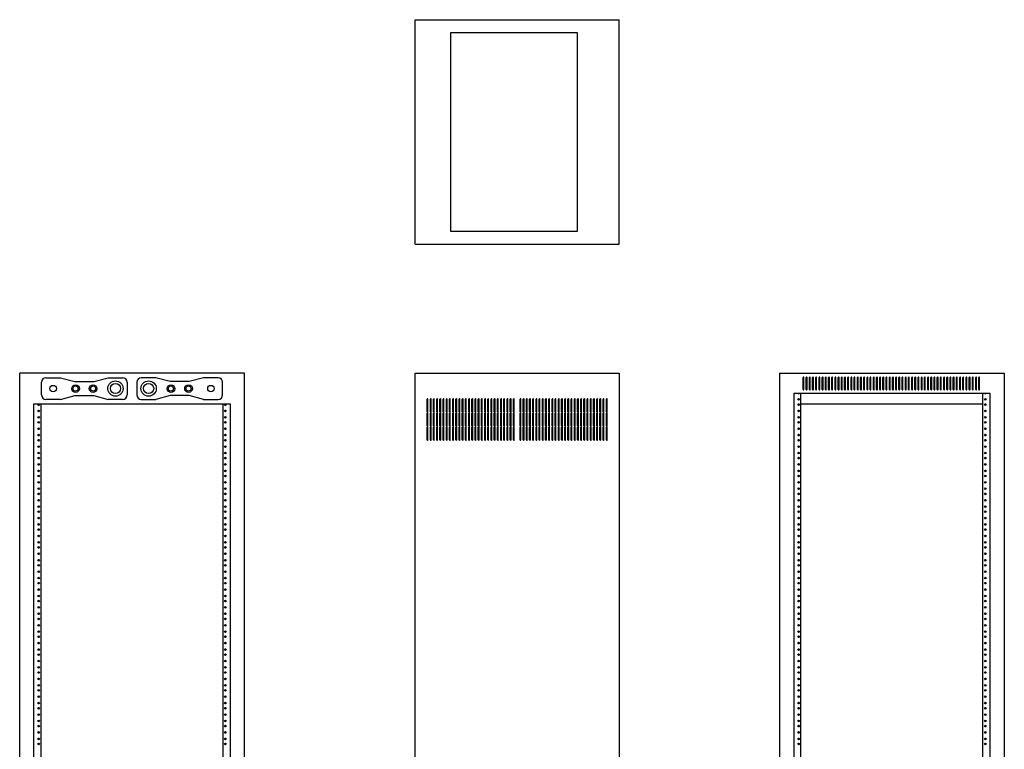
# Model space of a CAD drawing. Extents: x 17 to 113, y 23 to 166.
# Tile 2 of 2: x 17 to 113, y 94 to 166. Entities that reach past the tile are written whole.
import ezdxf

# ---------------------------------------------------------------- set-up
doc = ezdxf.new("R2010")
doc.units = 0
doc.header["$MEASUREMENT"] = 0
doc.layers.get('0').update_dxf_attribs({"linetype": 'CONTINUOUS'})
doc.layers.add('ERK-4020', color=7, linetype='CONTINUOUS')

# ---------------------------------------------------------------- blocks, each defined once
blk = doc.blocks.new('ERK_4020_FRONT_ELEV')
at = {"color": 7, "linetype": 'CONTINUOUS'}
for p, q in [((0, 74.125), (0, 0)), ((0, 74.125), (22, 74.125)), ((2.295, 72.5375), (2.295, 73.7125)), ((2.37, 72.5375), (2.37, 73.7125)), ((2.608, 72.5375), (2.608, 73.7125)), ((2.683, 72.5375), (2.683, 73.7125)), ((2.921, 72.5375), (2.921, 73.7125)), ((2.996, 72.5375), (2.996, 73.7125)), ((3.234, 72.5375), (3.234, 73.7125)), ((3.309, 72.5375), (3.309, 73.7125)), ((3.547, 72.5375), (3.547, 73.7125)), ((3.622, 72.5375), (3.622, 73.7125)), ((3.86, 72.5375), (3.86, 73.7125)), ((3.935, 72.5375), (3.935, 73.7125)), ((4.173, 72.5375), (4.173, 73.7125)), ((4.248, 72.5375), (4.248, 73.7125)), ((4.486, 72.5375), (4.486, 73.7125)), ((4.561, 72.5375), (4.561, 73.7125)), ((4.799, 72.5375), (4.799, 73.7125)), ((4.874, 72.5375), (4.874, 73.7125)), ((5.112, 72.5375), (5.112, 73.7125)), ((5.187, 72.5375), (5.187, 73.7125)), ((5.425, 72.5375), (5.425, 73.7125)), ((5.5, 72.5375), (5.5, 73.7125)), ((5.738, 72.5375), (5.738, 73.7125)), ((5.813, 72.5375), (5.813, 73.7125)), ((6.051, 72.5375), (6.051, 73.7125)), ((6.126, 72.5375), (6.126, 73.7125)), ((6.364, 72.5375), (6.364, 73.7125)), ((6.439, 72.5375), (6.439, 73.7125)), ((6.677, 72.5375), (6.677, 73.7125)), ((6.752, 72.5375), (6.752, 73.7125)), ((6.99, 72.5375), (6.99, 73.7125)), ((7.065, 72.5375), (7.065, 73.7125)), ((7.303, 72.5375), (7.303, 73.7125)), ((7.378, 72.5375), (7.378, 73.7125)), ((7.616, 72.5375), (7.616, 73.7125)), ((7.691, 72.5375), (7.691, 73.7125)), ((7.929, 72.5375), (7.929, 73.7125)), ((8.004, 72.5375), (8.004, 73.7125)), ((8.242, 72.5375), (8.242, 73.7125)), ((8.317, 72.5375), (8.317, 73.7125)), ((8.555, 72.5375), (8.555, 73.7125)), ((8.63, 72.5375), (8.63, 73.7125)), ((8.868, 72.5375), (8.868, 73.7125)), ((8.943, 72.5375), (8.943, 73.7125)), ((9.181, 72.5375), (9.181, 73.7125)), ((9.256, 72.5375), (9.256, 73.7125)), ((9.494, 72.5375), (9.494, 73.7125)), ((9.569, 72.5375), (9.569, 73.7125)), ((9.807, 72.5375), (9.807, 73.7125)), ((9.882, 72.5375), (9.882, 73.7125)), ((10.12, 72.5375), (10.12, 73.7125)), ((10.195, 72.5375), (10.195, 73.7125)), ((10.433, 72.5375), (10.433, 73.7125)), ((10.508, 72.5375), (10.508, 73.7125)), ((10.746, 72.5375), (10.746, 73.7125)), ((10.821, 72.5375), (10.821, 73.7125)), ((11.059, 72.5375), (11.059, 73.7125)), ((11.134, 72.5375), (11.134, 73.7125)), ((11.372, 72.5375), (11.372, 73.7125)), ((11.447, 72.5375), (11.447, 73.7125)), ((11.685, 72.5375), (11.685, 73.7125)), ((11.76, 72.5375), (11.76, 73.7125)), ((11.998, 72.5375), (11.998, 73.7125)), ((12.073, 72.5375), (12.073, 73.7125)), ((12.311, 72.5375), (12.311, 73.7125)), ((12.386, 72.5375), (12.386, 73.7125)), ((12.624, 72.5375), (12.624, 73.7125)), ((12.699, 72.5375), (12.699, 73.7125)), ((12.937, 72.5375), (12.937, 73.7125)), ((13.012, 72.5375), (13.012, 73.7125)), ((13.25, 72.5375), (13.25, 73.7125)), ((13.325, 72.5375), (13.325, 73.7125)), ((13.563, 72.5375), (13.563, 73.7125)), ((13.638, 72.5375), (13.638, 73.7125)), ((13.876, 72.5375), (13.876, 73.7125)), ((13.951, 72.5375), (13.951, 73.7125)), ((14.189, 72.5375), (14.189, 73.7125)), ((14.264, 72.5375), (14.264, 73.7125)), ((14.502, 72.5375), (14.502, 73.7125)), ((14.577, 72.5375), (14.577, 73.7125)), ((14.815, 72.5375), (14.815, 73.7125)), ((14.89, 72.5375), (14.89, 73.7125)), ((15.128, 72.5375), (15.128, 73.7125)), ((15.203, 72.5375), (15.203, 73.7125)), ((15.441, 72.5375), (15.441, 73.7125)), ((15.516, 72.5375), (15.516, 73.7125)), ((15.754, 72.5375), (15.754, 73.7125)), ((15.829, 72.5375), (15.829, 73.7125)), ((16.067, 72.5375), (16.067, 73.7125)), ((16.142, 72.5375), (16.142, 73.7125)), ((16.38, 72.5375), (16.38, 73.7125)), ((16.455, 72.5375), (16.455, 73.7125)), ((16.693, 72.5375), (16.693, 73.7125)), ((16.768, 72.5375), (16.768, 73.7125)), ((17.006, 72.5375), (17.006, 73.7125)), ((17.081, 72.5375), (17.081, 73.7125)), ((17.319, 72.5375), (17.319, 73.7125)), ((17.394, 72.5375), (17.394, 73.7125)), ((17.632, 72.5375), (17.632, 73.7125)), ((17.707, 72.5375), (17.707, 73.7125)), ((17.945, 72.5375), (17.945, 73.7125)), ((18.02, 72.5375), (18.02, 73.7125)), ((18.258, 72.5375), (18.258, 73.7125)), ((18.333, 72.5375), (18.333, 73.7125)), ((18.571, 72.5375), (18.571, 73.7125)), ((18.646, 72.5375), (18.646, 73.7125)), ((18.884, 72.5375), (18.884, 73.7125)), ((18.959, 72.5375), (18.959, 73.7125)), ((19.197, 72.5375), (19.197, 73.7125)), ((19.272, 72.5375), (19.272, 73.7125)), ((19.51, 72.5375), (19.51, 73.7125)), ((19.585, 72.5375), (19.585, 73.7125)), ((22, 74.125), (22, 0)), ((1.376, 72.1275), (1.376, 1.9975)), ((20.624, 72.1275), (1.376, 72.1275)), ((2.091, 1.9975), (2.091, 72.1275)), ((19.909, 1.9975), (19.909, 72.1275)), ((20.624, 1.9975), (20.624, 72.1275)), ((1.8144, 71.1275), (1.9056, 71.1275)), ((2.091, 71.1275), (19.909, 71.1275)), ((20.0944, 71.1275), (20.1856, 71.1275))]:
    blk.add_line(p, q, dxfattribs=at)
for centre in [(1.86, 71.5625), (20.14, 71.5625), (1.86, 71.0625), (1.86, 70.4375), (20.14, 71.0625), (20.14, 70.4375), (1.86, 69.8125), (20.14, 69.8125), (1.86, 69.3125), (1.86, 68.6875), (20.14, 69.3125), (20.14, 68.6875), (1.86, 68.0625), (1.86, 67.5625), (20.14, 68.0625), (20.14, 67.5625), (1.86, 66.9375), (20.14, 66.9375), (1.86, 66.3125), (1.86, 65.8125), (20.14, 66.3125), (20.14, 65.8125), (1.86, 65.1875), (1.86, 64.5625), (20.14, 65.1875), (20.14, 64.5625), (1.86, 64.0625), (20.14, 64.0625), (1.86, 63.4375), (1.86, 62.8125), (20.14, 63.4375), (20.14, 62.8125), (1.86, 62.3125), (1.86, 61.6875), (20.14, 62.3125), (20.14, 61.6875), (1.86, 61.0625), (20.14, 61.0625), (1.86, 60.5625), (1.86, 59.9375), (20.14, 60.5625), (20.14, 59.9375), (1.86, 59.3125), (1.86, 58.8125), (20.14, 59.3125), (20.14, 58.8125), (1.86, 58.1875), (20.14, 58.1875), (1.86, 57.5625), (1.86, 57.0625), (20.14, 57.5625), (20.14, 57.0625), (1.86, 56.4375), (20.14, 56.4375), (1.86, 55.8125), (1.86, 55.3125), (20.14, 55.8125), (20.14, 55.3125), (1.86, 54.6875), (1.86, 54.0625), (20.14, 54.6875), (20.14, 54.0625), (1.86, 53.5625), (20.14, 53.5625), (1.86, 52.9375), (1.86, 52.3125), (20.14, 52.9375), (20.14, 52.3125), (1.86, 51.8125), (1.86, 51.1875), (20.14, 51.8125), (20.14, 51.1875), (1.86, 50.5625), (1.86, 50.0625), (20.14, 50.5625), (20.14, 50.0625), (1.86, 49.4375), (20.14, 49.4375), (1.86, 48.8125), (1.86, 48.3125), (20.14, 48.8125), (20.14, 48.3125), (1.86, 47.6875), (20.14, 47.6875), (1.86, 47.0625), (1.86, 46.5625), (20.14, 47.0625), (20.14, 46.5625), (1.86, 45.9375), (1.86, 45.3125), (20.14, 45.9375), (20.14, 45.3125), (1.86, 44.8125), (20.14, 44.8125), (1.86, 44.1875), (1.86, 43.5625), (20.14, 44.1875), (20.14, 43.5625), (1.86, 43.0625), (1.86, 42.4375), (20.14, 43.0625), (20.14, 42.4375), (1.86, 41.8125), (20.14, 41.8125), (1.86, 41.3125), (1.86, 40.6875), (20.14, 41.3125), (20.14, 40.6875), (1.86, 40.0625), (1.86, 39.5625), (20.14, 40.0625), (20.14, 39.5625), (1.86, 38.9375), (20.14, 38.9375), (1.86, 38.3125), (1.86, 37.8125), (20.14, 38.3125), (20.14, 37.8125)]:
    blk.add_circle(centre, 0.081, dxfattribs=at)
for centre, radius, start, end in [((2.3325, 73.7125), 0.0375, 0, 180), ((2.6455, 73.7125), 0.0375, 0, 180), ((2.9585, 73.7125), 0.0375, 0, 180), ((3.2715, 73.7125), 0.0375, 0, 180), ((3.5845, 73.7125), 0.0375, 0, 180), ((3.8975, 73.7125), 0.0375, 0, 180), ((4.2105, 73.7125), 0.0375, 0, 180), ((4.5235, 73.7125), 0.0375, 0, 180), ((4.8365, 73.7125), 0.0375, 0, 180), ((5.1495, 73.7125), 0.0375, 0, 180), ((5.4625, 73.7125), 0.0375, 0, 180), ((5.7755, 73.7125), 0.0375, 0, 180), ((6.0885, 73.7125), 0.0375, 0, 180), ((6.4015, 73.7125), 0.0375, 0, 180), ((6.7145, 73.7125), 0.0375, 0, 180), ((7.0275, 73.7125), 0.0375, 0, 180), ((7.3405, 73.7125), 0.0375, 0, 180), ((7.6535, 73.7125), 0.0375, 0, 180), ((7.9665, 73.7125), 0.0375, 0, 180), ((8.2795, 73.7125), 0.0375, 0, 180), ((8.5925, 73.7125), 0.0375, 0, 180), ((8.9055, 73.7125), 0.0375, 0, 180), ((9.2185, 73.7125), 0.0375, 0, 180), ((9.5315, 73.7125), 0.0375, 0, 180), ((9.8445, 73.7125), 0.0375, 0, 180), ((10.1575, 73.7125), 0.0375, 0, 180), ((10.4705, 73.7125), 0.0375, 0, 180), ((10.7835, 73.7125), 0.0375, 0, 180), ((11.0965, 73.7125), 0.0375, 0, 180), ((11.4095, 73.7125), 0.0375, 0, 180), ((11.7225, 73.7125), 0.0375, 0, 180), ((12.0355, 73.7125), 0.0375, 0, 180), ((12.3485, 73.7125), 0.0375, 0, 180), ((12.6615, 73.7125), 0.0375, 0, 180), ((12.9745, 73.7125), 0.0375, 0, 180), ((13.2875, 73.7125), 0.0375, 0, 180), ((13.6005, 73.7125), 0.0375, 0, 180), ((13.9135, 73.7125), 0.0375, 0, 180), ((14.2265, 73.7125), 0.0375, 0, 180), ((14.5395, 73.7125), 0.0375, 0, 180), ((14.8525, 73.7125), 0.0375, 0, 180), ((15.1655, 73.7125), 0.0375, 0, 180), ((15.4785, 73.7125), 0.0375, 0, 180), ((15.7915, 73.7125), 0.0375, 0, 180), ((16.1045, 73.7125), 0.0375, 0, 180), ((16.4175, 73.7125), 0.0375, 0, 180), ((16.7305, 73.7125), 0.0375, 0, 180), ((17.0435, 73.7125), 0.0375, 0, 180), ((17.3565, 73.7125), 0.0375, 0, 180), ((17.6695, 73.7125), 0.0375, 0, 180), ((17.9825, 73.7125), 0.0375, 0, 180), ((18.2955, 73.7125), 0.0375, 0, 180), ((18.6085, 73.7125), 0.0375, 0, 180), ((18.9215, 73.7125), 0.0375, 0, 180), ((19.2345, 73.7125), 0.0375, 0, 180), ((19.5475, 73.7125), 0.0375, 0, 180), ((2.3325, 72.5375), 0.0375, 180, 0), ((2.6455, 72.5375), 0.0375, 180, 0), ((2.9585, 72.5375), 0.0375, 180, 0), ((3.2715, 72.5375), 0.0375, 180, 0), ((3.5845, 72.5375), 0.0375, 180, 0), ((3.8975, 72.5375), 0.0375, 180, 0), ((4.2105, 72.5375), 0.0375, 180, 0), ((4.5235, 72.5375), 0.0375, 180, 0), ((4.8365, 72.5375), 0.0375, 180, 0), ((5.1495, 72.5375), 0.0375, 180, 0), ((5.4625, 72.5375), 0.0375, 180, 0), ((5.7755, 72.5375), 0.0375, 180, 0), ((6.0885, 72.5375), 0.0375, 180, 0), ((6.4015, 72.5375), 0.0375, 180, 0), ((6.7145, 72.5375), 0.0375, 180, 0), ((7.0275, 72.5375), 0.0375, 180, 0), ((7.3405, 72.5375), 0.0375, 180, 0), ((7.6535, 72.5375), 0.0375, 180, 0), ((7.9665, 72.5375), 0.0375, 180, 0), ((8.2795, 72.5375), 0.0375, 180, 0), ((8.5925, 72.5375), 0.0375, 180, 0), ((8.9055, 72.5375), 0.0375, 180, 0), ((9.2185, 72.5375), 0.0375, 180, 0), ((9.5315, 72.5375), 0.0375, 180, 0), ((9.8445, 72.5375), 0.0375, 180, 0), ((10.1575, 72.5375), 0.0375, 180, 0), ((10.4705, 72.5375), 0.0375, 180, 0), ((10.7835, 72.5375), 0.0375, 180, 0), ((11.0965, 72.5375), 0.0375, 180, 0), ((11.4095, 72.5375), 0.0375, 180, 0), ((11.7225, 72.5375), 0.0375, 180, 0), ((12.0355, 72.5375), 0.0375, 180, 0), ((12.3485, 72.5375), 0.0375, 180, 0), ((12.6615, 72.5375), 0.0375, 180, 0), ((12.9745, 72.5375), 0.0375, 180, 0), ((13.2875, 72.5375), 0.0375, 180, 0), ((13.6005, 72.5375), 0.0375, 180, 0), ((13.9135, 72.5375), 0.0375, 180, 0), ((14.2265, 72.5375), 0.0375, 180, 0), ((14.5395, 72.5375), 0.0375, 180, 0), ((14.8525, 72.5375), 0.0375, 180, 0), ((15.1655, 72.5375), 0.0375, 180, 0), ((15.4785, 72.5375), 0.0375, 180, 0), ((15.7915, 72.5375), 0.0375, 180, 0), ((16.1045, 72.5375), 0.0375, 180, 0), ((16.4175, 72.5375), 0.0375, 180, 0), ((16.7305, 72.5375), 0.0375, 180, 0), ((17.0435, 72.5375), 0.0375, 180, 0), ((17.3565, 72.5375), 0.0375, 180, 0), ((17.6695, 72.5375), 0.0375, 180, 0), ((17.9825, 72.5375), 0.0375, 180, 0), ((18.2955, 72.5375), 0.0375, 180, 0), ((18.6085, 72.5375), 0.0375, 180, 0), ((18.9215, 72.5375), 0.0375, 180, 0), ((19.2345, 72.5375), 0.0375, 180, 0), ((19.5475, 72.5375), 0.0375, 180, 0), ((1.86, 72.1875), 0.081, 227.794554, 312.205446), ((20.14, 72.1875), 0.081, 227.794554, 312.205446)]:
    blk.add_arc(centre, radius, start, end, dxfattribs=at)
blk = doc.blocks.new('ERK_4020_REAR_ELEV')
at = {"color": 7, "linetype": 'CONTINUOUS'}
for p, q in [((0, 0), (0, 74.125)), ((22, 74.125), (0, 74.125)), ((2.5625, 73.6905), (3.9995, 73.6905)), ((3.9995, 73.6905), (5.397, 73.316)), ((5.397, 73.316), (7.259, 73.316)), ((7.259, 73.316), (8.6565, 73.6905)), ((8.6565, 73.6905), (10.0935, 73.6905)), ((13.344, 73.69), (11.907, 73.69)), ((14.741, 73.316), (13.344, 73.691)), ((16.603, 73.316), (14.741, 73.316)), ((18, 73.69), (16.603, 73.316)), ((19.437, 73.69), (18, 73.69)), ((22, 0), (22, 74.125)), ((2.125, 72.003), (2.125, 73.253)), ((10.531, 73.253), (10.531, 72.003)), ((11.469, 73.252), (11.469, 72.003)), ((19.875, 72.004), (19.875, 73.252)), ((3.9995, 71.5655), (2.5625, 71.5655)), ((3.9995, 71.5655), (5.397, 71.94)), ((5.397, 71.94), (7.259, 71.94)), ((7.259, 71.94), (8.6565, 71.5655)), ((10.0935, 71.5655), (8.6565, 71.5655)), ((11.907, 71.565), (13.344, 71.565)), ((14.741, 71.94), (13.344, 71.565)), ((16.603, 71.94), (14.741, 71.94)), ((18, 71.566), (16.603, 71.94)), ((18, 71.566), (19.437, 71.566)), ((1.376, 2.9975), (1.376, 71.1275)), ((1.376, 71.1275), (20.624, 71.1275)), ((1.8144, 71.1275), (1.9056, 71.1275)), ((2.091, 2.9975), (2.091, 71.1275)), ((19.909, 2.9975), (19.909, 71.1275)), ((20.0944, 71.1275), (20.1856, 71.1275)), ((20.624, 71.1275), (20.624, 2.9975))]:
    blk.add_line(p, q, dxfattribs=at)
for centre, radius in [((9.376, 72.628), 0.75), ((12.624, 72.628), 0.75), ((3.28, 72.628), 0.3125), ((5.468, 72.628), 0.375), ((5.468, 72.628), 0.25), ((7.186, 72.628), 0.375), ((7.186, 72.628), 0.25), ((9.376, 72.628), 0.5), ((12.624, 72.628), 0.5), ((14.814, 72.628), 0.375), ((14.814, 72.628), 0.25), ((16.532, 72.628), 0.375), ((16.532, 72.628), 0.25), ((18.72, 72.628), 0.3125), ((1.86, 70.4375), 0.081), ((20.14, 70.4375), 0.081), ((1.86, 69.8125), 0.081), ((20.14, 69.8125), 0.081), ((1.86, 69.3125), 0.081), ((1.86, 68.6875), 0.081), ((20.14, 69.3125), 0.081), ((20.14, 68.6875), 0.081), ((1.86, 68.0625), 0.081), ((1.86, 67.5625), 0.081), ((20.14, 68.0625), 0.081), ((20.14, 67.5625), 0.081), ((1.86, 66.9375), 0.081), ((20.14, 66.9375), 0.081), ((1.86, 66.3125), 0.081), ((1.86, 65.8125), 0.081), ((20.14, 66.3125), 0.081), ((20.14, 65.8125), 0.081), ((1.86, 65.1875), 0.081), ((1.86, 64.5625), 0.081), ((20.14, 65.1875), 0.081), ((20.14, 64.5625), 0.081), ((1.86, 64.0625), 0.081), ((20.14, 64.0625), 0.081), ((1.86, 63.4375), 0.081), ((1.86, 62.8125), 0.081), ((20.14, 63.4375), 0.081), ((20.14, 62.8125), 0.081), ((1.86, 62.3125), 0.081), ((1.86, 61.6875), 0.081), ((20.14, 62.3125), 0.081), ((20.14, 61.6875), 0.081), ((1.86, 61.0625), 0.081), ((20.14, 61.0625), 0.081), ((1.86, 60.5625), 0.081), ((1.86, 59.9375), 0.081), ((20.14, 60.5625), 0.081), ((20.14, 59.9375), 0.081), ((1.86, 59.3125), 0.081), ((1.86, 58.8125), 0.081), ((20.14, 59.3125), 0.081), ((20.14, 58.8125), 0.081), ((1.86, 58.1875), 0.081), ((20.14, 58.1875), 0.081), ((1.86, 57.5625), 0.081), ((1.86, 57.0625), 0.081), ((20.14, 57.5625), 0.081), ((20.14, 57.0625), 0.081), ((1.86, 56.4375), 0.081), ((20.14, 56.4375), 0.081), ((1.86, 55.8125), 0.081), ((1.86, 55.3125), 0.081), ((20.14, 55.8125), 0.081), ((20.14, 55.3125), 0.081), ((1.86, 54.6875), 0.081), ((1.86, 54.0625), 0.081), ((20.14, 54.6875), 0.081), ((20.14, 54.0625), 0.081), ((1.86, 53.5625), 0.081), ((20.14, 53.5625), 0.081), ((1.86, 52.9375), 0.081), ((1.86, 52.3125), 0.081), ((20.14, 52.9375), 0.081), ((20.14, 52.3125), 0.081), ((1.86, 51.8125), 0.081), ((1.86, 51.1875), 0.081), ((20.14, 51.8125), 0.081), ((20.14, 51.1875), 0.081), ((1.86, 50.5625), 0.081), ((1.86, 50.0625), 0.081), ((20.14, 50.5625), 0.081), ((20.14, 50.0625), 0.081), ((1.86, 49.4375), 0.081), ((20.14, 49.4375), 0.081), ((1.86, 48.8125), 0.081), ((1.86, 48.3125), 0.081), ((20.14, 48.8125), 0.081), ((20.14, 48.3125), 0.081), ((1.86, 47.6875), 0.081), ((20.14, 47.6875), 0.081), ((1.86, 47.0625), 0.081), ((1.86, 46.5625), 0.081), ((20.14, 47.0625), 0.081), ((20.14, 46.5625), 0.081), ((1.86, 45.9375), 0.081), ((1.86, 45.3125), 0.081), ((20.14, 45.9375), 0.081), ((20.14, 45.3125), 0.081), ((1.86, 44.8125), 0.081), ((20.14, 44.8125), 0.081), ((1.86, 44.1875), 0.081), ((1.86, 43.5625), 0.081), ((20.14, 44.1875), 0.081), ((20.14, 43.5625), 0.081), ((1.86, 43.0625), 0.081), ((1.86, 42.4375), 0.081), ((20.14, 43.0625), 0.081), ((20.14, 42.4375), 0.081), ((1.86, 41.8125), 0.081), ((20.14, 41.8125), 0.081), ((1.86, 41.3125), 0.081), ((1.86, 40.6875), 0.081), ((20.14, 41.3125), 0.081), ((20.14, 40.6875), 0.081), ((1.86, 40.0625), 0.081), ((1.86, 39.5625), 0.081), ((20.14, 40.0625), 0.081), ((20.14, 39.5625), 0.081), ((1.86, 38.9375), 0.081), ((20.14, 38.9375), 0.081), ((1.86, 38.3125), 0.081), ((1.86, 37.8125), 0.081), ((20.14, 38.3125), 0.081), ((20.14, 37.8125), 0.081)]:
    blk.add_circle(centre, radius, dxfattribs=at)
for centre, radius, start, end in [((2.5625, 73.253), 0.4375, 90, 180), ((10.0935, 73.253), 0.4375, 0, 90), ((11.907, 73.252), 0.438, 90, 180), ((19.437, 73.252), 0.438, 0, 90), ((2.5625, 72.003), 0.4375, 180, 270), ((10.0935, 72.003), 0.4375, 270, 0), ((11.907, 72.003), 0.438, 180, 270), ((19.437, 72.004), 0.438, 270, 0), ((1.86, 71.0625), 0.081, 126.633461, 53.366539), ((20.14, 71.0625), 0.081, 126.633461, 53.366539)]:
    blk.add_arc(centre, radius, start, end, dxfattribs=at)
blk = doc.blocks.new('ERK_4020_SIDE_ELEV')
at = {"color": 7, "linetype": 'CONTINUOUS'}
for p, q in [((0, 0), (0, 74.125)), ((0, 74.125), (20, 74.125)), ((20, 74.125), (20, 0)), ((1.189, 70.339), (1.189, 71.589)), ((1.264, 70.339), (1.264, 71.589)), ((1.502, 70.339), (1.502, 71.589)), ((1.577, 70.339), (1.577, 71.589)), ((1.815, 70.339), (1.815, 71.589)), ((1.89, 70.339), (1.89, 71.589)), ((2.128, 70.339), (2.128, 71.589)), ((2.203, 70.339), (2.203, 71.589)), ((2.441, 70.339), (2.441, 71.589)), ((2.516, 70.339), (2.516, 71.589)), ((2.754, 70.339), (2.754, 71.589)), ((2.829, 70.339), (2.829, 71.589)), ((3.067, 70.339), (3.067, 71.589)), ((3.142, 70.339), (3.142, 71.589)), ((3.38, 70.339), (3.38, 71.589)), ((3.455, 70.339), (3.455, 71.589)), ((3.693, 70.339), (3.693, 71.589)), ((3.768, 70.339), (3.768, 71.589)), ((4.006, 70.339), (4.006, 71.589)), ((4.081, 70.339), (4.081, 71.589)), ((4.319, 70.339), (4.319, 71.589)), ((4.394, 70.339), (4.394, 71.589)), ((4.632, 70.339), (4.632, 71.589)), ((4.707, 70.339), (4.707, 71.589)), ((4.945, 70.339), (4.945, 71.589)), ((5.02, 70.339), (5.02, 71.589)), ((5.258, 70.339), (5.258, 71.589)), ((5.333, 70.339), (5.333, 71.589)), ((5.571, 70.339), (5.571, 71.589)), ((5.646, 70.339), (5.646, 71.589)), ((5.884, 70.339), (5.884, 71.589)), ((5.959, 70.339), (5.959, 71.589)), ((6.197, 70.339), (6.197, 71.589)), ((6.272, 70.339), (6.272, 71.589)), ((6.51, 70.339), (6.51, 71.589)), ((6.585, 70.339), (6.585, 71.589)), ((6.823, 70.339), (6.823, 71.589)), ((6.898, 70.339), (6.898, 71.589)), ((7.136, 70.339), (7.136, 71.589)), ((7.211, 70.339), (7.211, 71.589)), ((7.449, 70.339), (7.449, 71.589)), ((7.524, 70.339), (7.524, 71.589)), ((7.762, 70.339), (7.762, 71.589)), ((7.837, 70.339), (7.837, 71.589)), ((8.075, 70.339), (8.075, 71.589)), ((8.15, 70.339), (8.15, 71.589)), ((8.388, 70.339), (8.388, 71.589)), ((8.463, 70.339), (8.463, 71.589)), ((8.701, 70.339), (8.701, 71.589)), ((8.776, 70.339), (8.776, 71.589)), ((9.014, 70.339), (9.014, 71.589)), ((9.089, 70.339), (9.089, 71.589)), ((9.327, 70.339), (9.327, 71.589)), ((9.402, 70.339), (9.402, 71.589)), ((9.64, 70.339), (9.64, 71.589)), ((9.715, 70.339), (9.715, 71.589)), ((10.285, 70.339), (10.285, 71.589)), ((10.36, 70.339), (10.36, 71.589)), ((10.598, 70.339), (10.598, 71.589)), ((10.673, 70.339), (10.673, 71.589)), ((10.911, 70.339), (10.911, 71.589)), ((10.986, 70.339), (10.986, 71.589)), ((11.224, 70.339), (11.224, 71.589)), ((11.299, 70.339), (11.299, 71.589)), ((11.537, 70.339), (11.537, 71.589)), ((11.612, 70.339), (11.612, 71.589)), ((11.85, 70.339), (11.85, 71.589)), ((11.925, 70.339), (11.925, 71.589)), ((12.163, 70.339), (12.163, 71.589)), ((12.238, 70.339), (12.238, 71.589)), ((12.476, 70.339), (12.476, 71.589)), ((12.551, 70.339), (12.551, 71.589)), ((12.789, 70.339), (12.789, 71.589)), ((12.864, 70.339), (12.864, 71.589)), ((13.102, 70.339), (13.102, 71.589)), ((13.177, 70.339), (13.177, 71.589)), ((13.415, 70.339), (13.415, 71.589)), ((13.49, 70.339), (13.49, 71.589)), ((13.728, 70.339), (13.728, 71.589)), ((13.803, 70.339), (13.803, 71.589)), ((14.041, 70.339), (14.041, 71.589)), ((14.116, 70.339), (14.116, 71.589)), ((14.354, 70.339), (14.354, 71.589)), ((14.429, 70.339), (14.429, 71.589)), ((14.667, 70.339), (14.667, 71.589)), ((14.742, 70.339), (14.742, 71.589)), ((14.98, 70.339), (14.98, 71.589)), ((15.055, 70.339), (15.055, 71.589)), ((15.293, 70.339), (15.293, 71.589)), ((15.368, 70.339), (15.368, 71.589)), ((15.606, 70.339), (15.606, 71.589)), ((15.681, 70.339), (15.681, 71.589)), ((15.919, 70.339), (15.919, 71.589)), ((15.994, 70.339), (15.994, 71.589)), ((16.232, 70.339), (16.232, 71.589)), ((16.307, 70.339), (16.307, 71.589)), ((16.545, 70.339), (16.545, 71.589)), ((16.62, 70.339), (16.62, 71.589)), ((16.858, 70.339), (16.858, 71.589)), ((16.933, 70.339), (16.933, 71.589)), ((17.171, 70.339), (17.171, 71.589)), ((17.246, 70.339), (17.246, 71.589)), ((17.484, 70.339), (17.484, 71.589)), ((17.559, 70.339), (17.559, 71.589)), ((17.797, 70.339), (17.797, 71.589)), ((17.872, 70.339), (17.872, 71.589)), ((18.11, 70.339), (18.11, 71.589)), ((18.185, 70.339), (18.185, 71.589)), ((18.423, 70.339), (18.423, 71.589)), ((18.498, 70.339), (18.498, 71.589)), ((18.736, 70.339), (18.736, 71.589)), ((18.811, 70.339), (18.811, 71.589)), ((1.189, 68.964), (1.189, 70.214)), ((1.264, 68.964), (1.264, 70.214)), ((1.502, 68.964), (1.502, 70.214)), ((1.577, 68.964), (1.577, 70.214)), ((1.815, 68.964), (1.815, 70.214)), ((1.89, 68.964), (1.89, 70.214)), ((2.128, 68.964), (2.128, 70.214)), ((2.203, 68.964), (2.203, 70.214)), ((2.441, 68.964), (2.441, 70.214)), ((2.516, 68.964), (2.516, 70.214)), ((2.754, 68.964), (2.754, 70.214)), ((2.829, 68.964), (2.829, 70.214)), ((3.067, 68.964), (3.067, 70.214)), ((3.142, 68.964), (3.142, 70.214)), ((3.38, 68.964), (3.38, 70.214)), ((3.455, 68.964), (3.455, 70.214)), ((3.693, 68.964), (3.693, 70.214)), ((3.768, 68.964), (3.768, 70.214)), ((4.006, 68.964), (4.006, 70.214)), ((4.081, 68.964), (4.081, 70.214)), ((4.319, 68.964), (4.319, 70.214)), ((4.394, 68.964), (4.394, 70.214)), ((4.632, 68.964), (4.632, 70.214)), ((4.707, 68.964), (4.707, 70.214)), ((4.945, 68.964), (4.945, 70.214)), ((5.02, 68.964), (5.02, 70.214)), ((5.258, 68.964), (5.258, 70.214)), ((5.333, 68.964), (5.333, 70.214)), ((5.571, 68.964), (5.571, 70.214)), ((5.646, 68.964), (5.646, 70.214)), ((5.884, 68.964), (5.884, 70.214)), ((5.959, 68.964), (5.959, 70.214)), ((6.197, 68.964), (6.197, 70.214)), ((6.272, 68.964), (6.272, 70.214)), ((6.51, 68.964), (6.51, 70.214)), ((6.585, 68.964), (6.585, 70.214)), ((6.823, 68.964), (6.823, 70.214)), ((6.898, 68.964), (6.898, 70.214)), ((7.136, 68.964), (7.136, 70.214)), ((7.211, 68.964), (7.211, 70.214)), ((7.449, 68.964), (7.449, 70.214)), ((7.524, 68.964), (7.524, 70.214)), ((7.762, 68.964), (7.762, 70.214)), ((7.837, 68.964), (7.837, 70.214)), ((8.075, 68.964), (8.075, 70.214)), ((8.15, 68.964), (8.15, 70.214)), ((8.388, 68.964), (8.388, 70.214)), ((8.463, 68.964), (8.463, 70.214)), ((8.701, 68.964), (8.701, 70.214)), ((8.776, 68.964), (8.776, 70.214)), ((9.014, 68.964), (9.014, 70.214)), ((9.089, 68.964), (9.089, 70.214)), ((9.327, 68.964), (9.327, 70.214)), ((9.402, 68.964), (9.402, 70.214)), ((9.64, 68.964), (9.64, 70.214)), ((9.715, 68.964), (9.715, 70.214)), ((10.285, 68.964), (10.285, 70.214)), ((10.36, 68.964), (10.36, 70.214)), ((10.598, 68.964), (10.598, 70.214)), ((10.673, 68.964), (10.673, 70.214)), ((10.911, 68.964), (10.911, 70.214)), ((10.986, 68.964), (10.986, 70.214)), ((11.224, 68.964), (11.224, 70.214)), ((11.299, 68.964), (11.299, 70.214)), ((11.537, 68.964), (11.537, 70.214)), ((11.612, 68.964), (11.612, 70.214)), ((11.85, 68.964), (11.85, 70.214)), ((11.925, 68.964), (11.925, 70.214)), ((12.163, 68.964), (12.163, 70.214)), ((12.238, 68.964), (12.238, 70.214)), ((12.476, 68.964), (12.476, 70.214)), ((12.551, 68.964), (12.551, 70.214)), ((12.789, 68.964), (12.789, 70.214)), ((12.864, 68.964), (12.864, 70.214)), ((13.102, 68.964), (13.102, 70.214)), ((13.177, 68.964), (13.177, 70.214)), ((13.415, 68.964), (13.415, 70.214)), ((13.49, 68.964), (13.49, 70.214)), ((13.728, 68.964), (13.728, 70.214)), ((13.803, 68.964), (13.803, 70.214)), ((14.041, 68.964), (14.041, 70.214)), ((14.116, 68.964), (14.116, 70.214)), ((14.354, 68.964), (14.354, 70.214)), ((14.429, 68.964), (14.429, 70.214)), ((14.667, 68.964), (14.667, 70.214)), ((14.742, 68.964), (14.742, 70.214)), ((14.98, 68.964), (14.98, 70.214)), ((15.055, 68.964), (15.055, 70.214)), ((15.293, 68.964), (15.293, 70.214)), ((15.368, 68.964), (15.368, 70.214)), ((15.606, 68.964), (15.606, 70.214)), ((15.681, 68.964), (15.681, 70.214)), ((15.919, 68.964), (15.919, 70.214)), ((15.994, 68.964), (15.994, 70.214)), ((16.232, 68.964), (16.232, 70.214)), ((16.307, 68.964), (16.307, 70.214)), ((16.545, 68.964), (16.545, 70.214)), ((16.62, 68.964), (16.62, 70.214)), ((16.858, 68.964), (16.858, 70.214)), ((16.933, 68.964), (16.933, 70.214)), ((17.171, 68.964), (17.171, 70.214)), ((17.246, 68.964), (17.246, 70.214)), ((17.484, 68.964), (17.484, 70.214)), ((17.559, 68.964), (17.559, 70.214)), ((17.797, 68.964), (17.797, 70.214)), ((17.872, 68.964), (17.872, 70.214)), ((18.11, 68.964), (18.11, 70.214)), ((18.185, 68.964), (18.185, 70.214)), ((18.423, 68.964), (18.423, 70.214)), ((18.498, 68.964), (18.498, 70.214)), ((18.736, 68.964), (18.736, 70.214)), ((18.811, 68.964), (18.811, 70.214)), ((1.189, 67.589), (1.189, 68.839)), ((1.264, 67.589), (1.264, 68.839)), ((1.502, 67.589), (1.502, 68.839)), ((1.577, 67.589), (1.577, 68.839)), ((1.815, 67.589), (1.815, 68.839)), ((1.89, 67.589), (1.89, 68.839)), ((2.128, 67.589), (2.128, 68.839)), ((2.203, 67.589), (2.203, 68.839)), ((2.441, 67.589), (2.441, 68.839)), ((2.516, 67.589), (2.516, 68.839)), ((2.754, 67.589), (2.754, 68.839)), ((2.829, 67.589), (2.829, 68.839)), ((3.067, 67.589), (3.067, 68.839)), ((3.142, 67.589), (3.142, 68.839)), ((3.38, 67.589), (3.38, 68.839)), ((3.455, 67.589), (3.455, 68.839)), ((3.693, 67.589), (3.693, 68.839)), ((3.768, 67.589), (3.768, 68.839)), ((4.006, 67.589), (4.006, 68.839)), ((4.081, 67.589), (4.081, 68.839)), ((4.319, 67.589), (4.319, 68.839)), ((4.394, 67.589), (4.394, 68.839)), ((4.632, 67.589), (4.632, 68.839)), ((4.707, 67.589), (4.707, 68.839)), ((4.945, 67.589), (4.945, 68.839)), ((5.02, 67.589), (5.02, 68.839)), ((5.258, 67.589), (5.258, 68.839)), ((5.333, 67.589), (5.333, 68.839)), ((5.571, 67.589), (5.571, 68.839)), ((5.646, 67.589), (5.646, 68.839)), ((5.884, 67.589), (5.884, 68.839)), ((5.959, 67.589), (5.959, 68.839)), ((6.197, 67.589), (6.197, 68.839)), ((6.272, 67.589), (6.272, 68.839)), ((6.51, 67.589), (6.51, 68.839)), ((6.585, 67.589), (6.585, 68.839)), ((6.823, 67.589), (6.823, 68.839)), ((6.898, 67.589), (6.898, 68.839)), ((7.136, 67.589), (7.136, 68.839)), ((7.211, 67.589), (7.211, 68.839)), ((7.449, 67.589), (7.449, 68.839)), ((7.524, 67.589), (7.524, 68.839)), ((7.762, 67.589), (7.762, 68.839)), ((7.837, 67.589), (7.837, 68.839)), ((8.075, 67.589), (8.075, 68.839)), ((8.15, 67.589), (8.15, 68.839)), ((8.388, 67.589), (8.388, 68.839)), ((8.463, 67.589), (8.463, 68.839)), ((8.701, 67.589), (8.701, 68.839)), ((8.776, 67.589), (8.776, 68.839)), ((9.014, 67.589), (9.014, 68.839)), ((9.089, 67.589), (9.089, 68.839)), ((9.327, 67.589), (9.327, 68.839)), ((9.402, 67.589), (9.402, 68.839)), ((9.64, 67.589), (9.64, 68.839)), ((9.715, 67.589), (9.715, 68.839)), ((10.285, 67.589), (10.285, 68.839)), ((10.36, 67.589), (10.36, 68.839)), ((10.598, 67.589), (10.598, 68.839)), ((10.673, 67.589), (10.673, 68.839)), ((10.911, 67.589), (10.911, 68.839)), ((10.986, 67.589), (10.986, 68.839)), ((11.224, 67.589), (11.224, 68.839)), ((11.299, 67.589), (11.299, 68.839)), ((11.537, 67.589), (11.537, 68.839)), ((11.612, 67.589), (11.612, 68.839)), ((11.85, 67.589), (11.85, 68.839)), ((11.925, 67.589), (11.925, 68.839)), ((12.163, 67.589), (12.163, 68.839)), ((12.238, 67.589), (12.238, 68.839)), ((12.476, 67.589), (12.476, 68.839)), ((12.551, 67.589), (12.551, 68.839)), ((12.789, 67.589), (12.789, 68.839)), ((12.864, 67.589), (12.864, 68.839)), ((13.102, 67.589), (13.102, 68.839)), ((13.177, 67.589), (13.177, 68.839)), ((13.415, 67.589), (13.415, 68.839)), ((13.49, 67.589), (13.49, 68.839)), ((13.728, 67.589), (13.728, 68.839)), ((13.803, 67.589), (13.803, 68.839)), ((14.041, 67.589), (14.041, 68.839)), ((14.116, 67.589), (14.116, 68.839)), ((14.354, 67.589), (14.354, 68.839)), ((14.429, 67.589), (14.429, 68.839)), ((14.667, 67.589), (14.667, 68.839)), ((14.742, 67.589), (14.742, 68.839)), ((14.98, 67.589), (14.98, 68.839)), ((15.055, 67.589), (15.055, 68.839)), ((15.293, 67.589), (15.293, 68.839)), ((15.368, 67.589), (15.368, 68.839)), ((15.606, 67.589), (15.606, 68.839)), ((15.681, 67.589), (15.681, 68.839)), ((15.919, 67.589), (15.919, 68.839)), ((15.994, 67.589), (15.994, 68.839)), ((16.232, 67.589), (16.232, 68.839)), ((16.307, 67.589), (16.307, 68.839)), ((16.545, 67.589), (16.545, 68.839)), ((16.62, 67.589), (16.62, 68.839)), ((16.858, 67.589), (16.858, 68.839)), ((16.933, 67.589), (16.933, 68.839)), ((17.171, 67.589), (17.171, 68.839)), ((17.246, 67.589), (17.246, 68.839)), ((17.484, 67.589), (17.484, 68.839)), ((17.559, 67.589), (17.559, 68.839)), ((17.797, 67.589), (17.797, 68.839)), ((17.872, 67.589), (17.872, 68.839)), ((18.11, 67.589), (18.11, 68.839)), ((18.185, 67.589), (18.185, 68.839)), ((18.423, 67.589), (18.423, 68.839)), ((18.498, 67.589), (18.498, 68.839)), ((18.736, 67.589), (18.736, 68.839)), ((18.811, 67.589), (18.811, 68.839))]:
    blk.add_line(p, q, dxfattribs=at)
for centre, start, end in [((1.2265, 71.589), 0, 180), ((1.5395, 71.589), 0, 180), ((1.8525, 71.589), 0, 180), ((2.1655, 71.589), 0, 180), ((2.4785, 71.589), 0, 180), ((2.7915, 71.589), 0, 180), ((3.1045, 71.589), 0, 180), ((3.4175, 71.589), 0, 180), ((3.7305, 71.589), 0, 180), ((4.0435, 71.589), 0, 180), ((4.3565, 71.589), 0, 180), ((4.6695, 71.589), 0, 180), ((4.9825, 71.589), 0, 180), ((5.2955, 71.589), 0, 180), ((5.6085, 71.589), 0, 180), ((5.9215, 71.589), 0, 180), ((6.2345, 71.589), 0, 180), ((6.5475, 71.589), 0, 180), ((6.8605, 71.589), 0, 180), ((7.1735, 71.589), 0, 180), ((7.4865, 71.589), 0, 180), ((7.7995, 71.589), 0, 180), ((8.1125, 71.589), 0, 180), ((8.4255, 71.589), 0, 180), ((8.7385, 71.589), 0, 180), ((9.0515, 71.589), 0, 180), ((9.3645, 71.589), 0, 180), ((9.6775, 71.589), 0, 180), ((10.3225, 71.589), 0, 180), ((10.6355, 71.589), 0, 180), ((10.9485, 71.589), 0, 180), ((11.2615, 71.589), 0, 180), ((11.5745, 71.589), 0, 180), ((11.8875, 71.589), 0, 180), ((12.2005, 71.589), 0, 180), ((12.5135, 71.589), 0, 180), ((12.8265, 71.589), 0, 180), ((13.1395, 71.589), 0, 180), ((13.4525, 71.589), 0, 180), ((13.7655, 71.589), 0, 180), ((14.0785, 71.589), 0, 180), ((14.3915, 71.589), 0, 180), ((14.7045, 71.589), 0, 180), ((15.0175, 71.589), 0, 180), ((15.3305, 71.589), 0, 180), ((15.6435, 71.589), 0, 180), ((15.9565, 71.589), 0, 180), ((16.2695, 71.589), 0, 180), ((16.5825, 71.589), 0, 180), ((16.8955, 71.589), 0, 180), ((17.2085, 71.589), 0, 180), ((17.5215, 71.589), 0, 180), ((17.8345, 71.589), 0, 180), ((18.1475, 71.589), 0, 180), ((18.4605, 71.589), 0, 180), ((18.7735, 71.589), 0, 180), ((1.2265, 70.339), 180, 0), ((1.2265, 70.214), 0, 180), ((1.5395, 70.339), 180, 0), ((1.5395, 70.214), 0, 180), ((1.8525, 70.339), 180, 0), ((1.8525, 70.214), 0, 180), ((2.1655, 70.339), 180, 0), ((2.1655, 70.214), 0, 180), ((2.4785, 70.339), 180, 0), ((2.4785, 70.214), 0, 180), ((2.7915, 70.339), 180, 0), ((2.7915, 70.214), 0, 180), ((3.1045, 70.339), 180, 0), ((3.1045, 70.214), 0, 180), ((3.4175, 70.339), 180, 0), ((3.4175, 70.214), 0, 180), ((3.7305, 70.339), 180, 0), ((3.7305, 70.214), 0, 180), ((4.0435, 70.339), 180, 0), ((4.0435, 70.214), 0, 180), ((4.3565, 70.339), 180, 0), ((4.3565, 70.214), 0, 180), ((4.6695, 70.339), 180, 0), ((4.6695, 70.214), 0, 180), ((4.9825, 70.339), 180, 0), ((4.9825, 70.214), 0, 180), ((5.2955, 70.339), 180, 0), ((5.2955, 70.214), 0, 180), ((5.6085, 70.339), 180, 0), ((5.6085, 70.214), 0, 180), ((5.9215, 70.339), 180, 0), ((5.9215, 70.214), 0, 180), ((6.2345, 70.339), 180, 0), ((6.2345, 70.214), 0, 180), ((6.5475, 70.339), 180, 0), ((6.5475, 70.214), 0, 180), ((6.8605, 70.339), 180, 0), ((6.8605, 70.214), 0, 180), ((7.1735, 70.339), 180, 0), ((7.1735, 70.214), 0, 180), ((7.4865, 70.339), 180, 0), ((7.4865, 70.214), 0, 180), ((7.7995, 70.339), 180, 0), ((7.7995, 70.214), 0, 180), ((8.1125, 70.339), 180, 0), ((8.1125, 70.214), 0, 180), ((8.4255, 70.339), 180, 0), ((8.4255, 70.214), 0, 180), ((8.7385, 70.339), 180, 0), ((8.7385, 70.214), 0, 180), ((9.0515, 70.339), 180, 0), ((9.0515, 70.214), 0, 180), ((9.3645, 70.339), 180, 0), ((9.3645, 70.214), 0, 180), ((9.6775, 70.339), 180, 0), ((9.6775, 70.214), 0, 180), ((10.3225, 70.339), 180, 0), ((10.3225, 70.214), 0, 180), ((10.6355, 70.339), 180, 0), ((10.6355, 70.214), 0, 180), ((10.9485, 70.339), 180, 0), ((10.9485, 70.214), 0, 180), ((11.2615, 70.339), 180, 0), ((11.2615, 70.214), 0, 180), ((11.5745, 70.339), 180, 0), ((11.5745, 70.214), 0, 180), ((11.8875, 70.339), 180, 0), ((11.8875, 70.214), 0, 180), ((12.2005, 70.339), 180, 0), ((12.2005, 70.214), 0, 180), ((12.5135, 70.339), 180, 0), ((12.5135, 70.214), 0, 180), ((12.8265, 70.339), 180, 0), ((12.8265, 70.214), 0, 180), ((13.1395, 70.339), 180, 0), ((13.1395, 70.214), 0, 180), ((13.4525, 70.339), 180, 0), ((13.4525, 70.214), 0, 180), ((13.7655, 70.339), 180, 0), ((13.7655, 70.214), 0, 180), ((14.0785, 70.339), 180, 0), ((14.0785, 70.214), 0, 180), ((14.3915, 70.339), 180, 0), ((14.3915, 70.214), 0, 180), ((14.7045, 70.339), 180, 0), ((14.7045, 70.214), 0, 180), ((15.0175, 70.339), 180, 0), ((15.0175, 70.214), 0, 180), ((15.3305, 70.339), 180, 0), ((15.3305, 70.214), 0, 180), ((15.6435, 70.339), 180, 0), ((15.6435, 70.214), 0, 180), ((15.9565, 70.339), 180, 0), ((15.9565, 70.214), 0, 180), ((16.2695, 70.339), 180, 0), ((16.2695, 70.214), 0, 180), ((16.5825, 70.339), 180, 0), ((16.5825, 70.214), 0, 180), ((16.8955, 70.339), 180, 0), ((16.8955, 70.214), 0, 180), ((17.2085, 70.339), 180, 0), ((17.2085, 70.214), 0, 180), ((17.5215, 70.339), 180, 0), ((17.5215, 70.214), 0, 180), ((17.8345, 70.339), 180, 0), ((17.8345, 70.214), 0, 180), ((18.1475, 70.339), 180, 0), ((18.1475, 70.214), 0, 180), ((18.4605, 70.339), 180, 0), ((18.4605, 70.214), 0, 180), ((18.7735, 70.339), 180, 0), ((18.7735, 70.214), 0, 180), ((1.2265, 68.964), 180, 0), ((1.2265, 68.839), 0, 180), ((1.5395, 68.964), 180, 0), ((1.5395, 68.839), 0, 180), ((1.8525, 68.964), 180, 0), ((1.8525, 68.839), 0, 180), ((2.1655, 68.964), 180, 0), ((2.1655, 68.839), 0, 180), ((2.4785, 68.964), 180, 0), ((2.4785, 68.839), 0, 180), ((2.7915, 68.964), 180, 0), ((2.7915, 68.839), 0, 180), ((3.1045, 68.964), 180, 0), ((3.1045, 68.839), 0, 180), ((3.4175, 68.964), 180, 0), ((3.4175, 68.839), 0, 180), ((3.7305, 68.964), 180, 0), ((3.7305, 68.839), 0, 180), ((4.0435, 68.964), 180, 0), ((4.0435, 68.839), 0, 180), ((4.3565, 68.964), 180, 0), ((4.3565, 68.839), 0, 180), ((4.6695, 68.964), 180, 0), ((4.6695, 68.839), 0, 180), ((4.9825, 68.964), 180, 0), ((4.9825, 68.839), 0, 180), ((5.2955, 68.964), 180, 0), ((5.2955, 68.839), 0, 180), ((5.6085, 68.964), 180, 0), ((5.6085, 68.839), 0, 180), ((5.9215, 68.964), 180, 0), ((5.9215, 68.839), 0, 180), ((6.2345, 68.964), 180, 0), ((6.2345, 68.839), 0, 180), ((6.5475, 68.964), 180, 0), ((6.5475, 68.839), 0, 180), ((6.8605, 68.964), 180, 0), ((6.8605, 68.839), 0, 180), ((7.1735, 68.964), 180, 0), ((7.1735, 68.839), 0, 180), ((7.4865, 68.964), 180, 0), ((7.4865, 68.839), 0, 180), ((7.7995, 68.964), 180, 0), ((7.7995, 68.839), 0, 180), ((8.1125, 68.964), 180, 0), ((8.1125, 68.839), 0, 180), ((8.4255, 68.964), 180, 0), ((8.4255, 68.839), 0, 180), ((8.7385, 68.964), 180, 0), ((8.7385, 68.839), 0, 180), ((9.0515, 68.964), 180, 0), ((9.0515, 68.839), 0, 180), ((9.3645, 68.964), 180, 0), ((9.3645, 68.839), 0, 180), ((9.6775, 68.964), 180, 0), ((9.6775, 68.839), 0, 180), ((10.3225, 68.964), 180, 0), ((10.3225, 68.839), 0, 180), ((10.6355, 68.964), 180, 0), ((10.6355, 68.839), 0, 180), ((10.9485, 68.964), 180, 0), ((10.9485, 68.839), 0, 180), ((11.2615, 68.964), 180, 0), ((11.2615, 68.839), 0, 180), ((11.5745, 68.964), 180, 0), ((11.5745, 68.839), 0, 180), ((11.8875, 68.964), 180, 0), ((11.8875, 68.839), 0, 180), ((12.2005, 68.964), 180, 0), ((12.2005, 68.839), 0, 180), ((12.5135, 68.964), 180, 0), ((12.5135, 68.839), 0, 180), ((12.8265, 68.964), 180, 0), ((12.8265, 68.839), 0, 180), ((13.1395, 68.964), 180, 0), ((13.1395, 68.839), 0, 180), ((13.4525, 68.964), 180, 0), ((13.4525, 68.839), 0, 180), ((13.7655, 68.964), 180, 0), ((13.7655, 68.839), 0, 180), ((14.0785, 68.964), 180, 0), ((14.0785, 68.839), 0, 180), ((14.3915, 68.964), 180, 0), ((14.3915, 68.839), 0, 180), ((14.7045, 68.964), 180, 0), ((14.7045, 68.839), 0, 180), ((15.0175, 68.964), 180, 0), ((15.0175, 68.839), 0, 180), ((15.3305, 68.964), 180, 0), ((15.3305, 68.839), 0, 180), ((15.6435, 68.964), 180, 0), ((15.6435, 68.839), 0, 180), ((15.9565, 68.964), 180, 0), ((15.9565, 68.839), 0, 180), ((16.2695, 68.964), 180, 0), ((16.2695, 68.839), 0, 180), ((16.5825, 68.964), 180, 0), ((16.5825, 68.839), 0, 180), ((16.8955, 68.964), 180, 0), ((16.8955, 68.839), 0, 180), ((17.2085, 68.964), 180, 0), ((17.2085, 68.839), 0, 180), ((17.5215, 68.964), 180, 0), ((17.5215, 68.839), 0, 180), ((17.8345, 68.964), 180, 0), ((17.8345, 68.839), 0, 180), ((18.1475, 68.964), 180, 0), ((18.1475, 68.839), 0, 180), ((18.4605, 68.964), 180, 0), ((18.4605, 68.839), 0, 180), ((18.7735, 68.964), 180, 0), ((18.7735, 68.839), 0, 180), ((1.2265, 67.589), 180, 0), ((1.5395, 67.589), 180, 0), ((1.8525, 67.589), 180, 0), ((2.1655, 67.589), 180, 0), ((2.4785, 67.589), 180, 0), ((2.7915, 67.589), 180, 0), ((3.1045, 67.589), 180, 0), ((3.4175, 67.589), 180, 0), ((3.7305, 67.589), 180, 0), ((4.0435, 67.589), 180, 0), ((4.3565, 67.589), 180, 0), ((4.6695, 67.589), 180, 0), ((4.9825, 67.589), 180, 0), ((5.2955, 67.589), 180, 0), ((5.6085, 67.589), 180, 0), ((5.9215, 67.589), 180, 0), ((6.2345, 67.589), 180, 0), ((6.5475, 67.589), 180, 0), ((6.8605, 67.589), 180, 0), ((7.1735, 67.589), 180, 0), ((7.4865, 67.589), 180, 0), ((7.7995, 67.589), 180, 0), ((8.1125, 67.589), 180, 0), ((8.4255, 67.589), 180, 0), ((8.7385, 67.589), 180, 0), ((9.0515, 67.589), 180, 0), ((9.3645, 67.589), 180, 0), ((9.6775, 67.589), 180, 0), ((10.3225, 67.589), 180, 0), ((10.6355, 67.589), 180, 0), ((10.9485, 67.589), 180, 0), ((11.2615, 67.589), 180, 0), ((11.5745, 67.589), 180, 0), ((11.8875, 67.589), 180, 0), ((12.2005, 67.589), 180, 0), ((12.5135, 67.589), 180, 0), ((12.8265, 67.589), 180, 0), ((13.1395, 67.589), 180, 0), ((13.4525, 67.589), 180, 0), ((13.7655, 67.589), 180, 0), ((14.0785, 67.589), 180, 0), ((14.3915, 67.589), 180, 0), ((14.7045, 67.589), 180, 0), ((15.0175, 67.589), 180, 0), ((15.3305, 67.589), 180, 0), ((15.6435, 67.589), 180, 0), ((15.9565, 67.589), 180, 0), ((16.2695, 67.589), 180, 0), ((16.5825, 67.589), 180, 0), ((16.8955, 67.589), 180, 0), ((17.2085, 67.589), 180, 0), ((17.5215, 67.589), 180, 0), ((17.8345, 67.589), 180, 0), ((18.1475, 67.589), 180, 0), ((18.4605, 67.589), 180, 0), ((18.7735, 67.589), 180, 0)]:
    blk.add_arc(centre, 0.0375, start, end, dxfattribs=at)
blk = doc.blocks.new('ERK_4020_TOP_PLAN')
at = {"color": 7, "linetype": 'CONTINUOUS'}
for p, q in [((0, 0), (0, 22)), ((0, 22), (20, 22)), ((20, 0), (20, 22)), ((3.5, 1.25), (3.5, 20.75)), ((3.5, 20.75), (15.875, 20.75)), ((15.875, 20.75), (15.875, 1.25)), ((15.875, 1.25), (3.5, 1.25)), ((0, 0), (20, 0))]:
    blk.add_line(p, q, dxfattribs=at)

msp = doc.modelspace()

# ---------------------------------------------------------------- block references
at = {"layer": 'ERK-4020'}
for name, p in [('ERK_4020_TOP_PLAN', (55.255, 143.641)), ('ERK_4020_REAR_ELEV', (16.544, 56.882)), ('ERK_4020_SIDE_ELEV', (55.255, 56.882)), ('ERK_4020_FRONT_ELEV', (90.959, 56.882))]:
    msp.add_blockref(name, p, dxfattribs=at)

doc.saveas('drawing.dxf')
